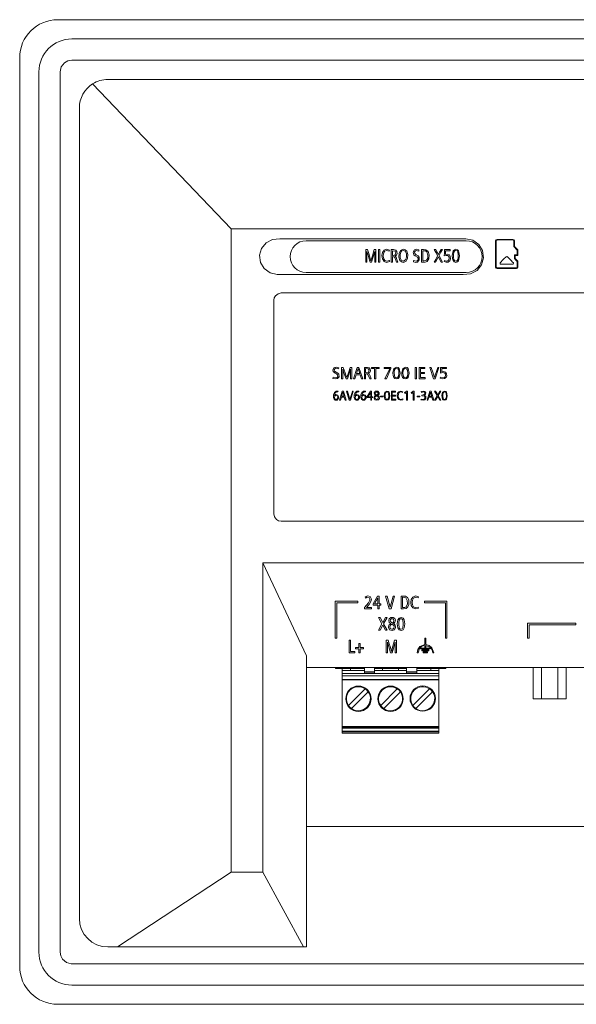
# Model space of a CAD drawing. Header units: millimetres. Extents: x 0 to 841, y 0 to 594.
# Tile 2 of 9: x 88 to 176, y 194 to 349. Entities that reach past the tile are written whole.
import ezdxf

# ---------------------------------------------------------------- set-up
doc = ezdxf.new("R2010")
doc.units = ezdxf.units.MM
doc.layers.add('1', color=7, linetype='Continuous')

msp = doc.modelspace()

# ---------------------------------------------------------------- linework, layer by layer
at = {"layer": '1', "color": 7, "linetype": 'Continuous', "lineweight": 13}
for p, q in [((93.79714, 349.160293), (291.181543, 349.160293)), ((96.018087, 346.122744), (288.960599, 346.121095)), ((87.79714, 199.77589), (87.79714, 343.160293)), ((96.018085, 342.774249), (288.9606, 342.77425)), ((90.841303, 201.990213), (90.842962, 340.94597)), ((94.190776, 271.468091), (94.190777, 340.94597)), ((121.226906, 316.160593), (99.32066, 339.033155)), ((101.726906, 339.730527), (283.636177, 339.730527)), ((97.226906, 207.321256), (97.226906, 335.230527)), ((121.226906, 316.160593), (121.226906, 214.621256)), ((264.136177, 316.160593), (121.226906, 316.160593)), ((133.031576, 314.280527), (158.331576, 314.280527)), ((162.969452, 310.127968), (162.969526, 314.266815)), ((163.069451, 310.126469), (163.069525, 314.268319)), ((163.198603, 314.397356), (165.720533, 314.397402)), ((163.200107, 314.497354), (165.719034, 314.497399)), ((165.849568, 314.268368), (165.849551, 313.346867)), ((165.949566, 314.266811), (165.949551, 313.388289)), ((165.849551, 313.346867), (166.389637, 312.806788)), ((165.949551, 313.388289), (166.489637, 312.84821)), ((166.389637, 312.806788), (166.389624, 312.06754)), ((166.489637, 312.84821), (166.489621, 311.967544)), ((165.939485, 312.067532), (165.939474, 311.456509)), ((166.389624, 312.06754), (165.939485, 312.067532)), ((166.039482, 311.967536), (166.039474, 311.498344)), ((166.039474, 311.498344), (166.489605, 311.048219)), ((166.489621, 311.967544), (166.039482, 311.967536)), ((166.389605, 311.006774), (166.389589, 310.126528)), ((166.489605, 311.048219), (166.489588, 310.128031)), ((158.331576, 309.280527), (133.031576, 309.280527)), ((166.26055, 309.99749), (163.198525, 309.997435)), ((166.259047, 309.897493), (163.200025, 309.897438)), ((127.917609, 304.873335), (127.917609, 271.178448)), ((256.278985, 306.039824), (129.084098, 306.039824)), ((138.200431, 294.242734), (138.16102, 294.055969)), ((138.630367, 294.297049), (138.90266, 294.297049)), ((138.630367, 292.497049), (138.630367, 294.297049)), ((138.816673, 293.995937), (138.816673, 292.497049)), ((140.011985, 294.297049), (140.27353, 294.297049)), ((140.077371, 292.497049), (140.077371, 293.995937)), ((140.27353, 294.297049), (140.27353, 292.497049)), ((140.528804, 292.497049), (141.130715, 294.297049)), ((141.130715, 294.297049), (141.377929, 294.297049)), ((141.50691, 293.298901), (141.356432, 293.772485)), ((141.377929, 294.297049), (141.984766, 292.497049)), ((142.237801, 292.497049), (142.237801, 294.297049)), ((142.433512, 294.125529), (142.433512, 293.467562)), ((143.368175, 294.297049), (144.560353, 294.297049)), ((143.368175, 294.125529), (143.368175, 294.297049)), ((143.862602, 294.125529), (143.368175, 294.125529)), ((143.862602, 292.497049), (143.862602, 294.125529)), ((144.058761, 294.125529), (144.058761, 292.497049)), ((144.560353, 294.125529), (144.058761, 294.125529)), ((144.560353, 294.297049), (144.560353, 294.125529)), ((145.349465, 294.297049), (146.448042, 294.297049)), ((145.349465, 294.125529), (145.349465, 294.297049)), ((146.247405, 294.125529), (145.349465, 294.125529)), ((145.498599, 292.497049), (146.247405, 294.125529)), ((146.448042, 294.125529), (145.713568, 292.497049)), ((146.448042, 294.297049), (146.448042, 294.125529)), ((150.262831, 294.297049), (150.458542, 294.297049)), ((150.262831, 292.497049), (150.262831, 294.297049)), ((150.458542, 294.297049), (150.458542, 292.497049)), ((150.898331, 294.297049), (151.791344, 294.297049)), ((150.898331, 292.497049), (150.898331, 294.297049)), ((151.094041, 294.125529), (151.094041, 293.495672)), ((151.791344, 294.125529), (151.094041, 294.125529)), ((151.791344, 294.297049), (151.791344, 294.125529)), ((152.592548, 294.297049), (152.807517, 294.297049)), ((153.182815, 292.497049), (152.592548, 294.297049)), ((154.025669, 294.297049), (153.437194, 292.497049)), ((153.829959, 294.297049), (154.025669, 294.297049)), ((154.258552, 293.378467), (154.283631, 294.297049)), ((154.283631, 294.297049), (155.197246, 294.297049)), ((154.475759, 294.125529), (154.456949, 293.599537)), ((155.197246, 294.125529), (154.475759, 294.125529)), ((155.197246, 294.297049), (155.197246, 294.125529)), ((137.287712, 292.551839), (137.312791, 292.733364)), ((138.816673, 292.497049), (138.630367, 292.497049)), ((139.569061, 292.497049), (139.342001, 292.497049)), ((140.27353, 292.497049), (140.077371, 292.497049)), ((140.727202, 292.497049), (140.528804, 292.497049)), ((140.935005, 293.127382), (140.727202, 292.497049)), ((141.565578, 293.127382), (140.935005, 293.127382)), ((140.993673, 293.298901), (141.50691, 293.298901)), ((141.77338, 292.497049), (141.565578, 293.127382)), ((141.984766, 292.497049), (141.77338, 292.497049)), ((142.433512, 292.497049), (142.237801, 292.497049)), ((142.433512, 293.467562), (142.524425, 293.467562)), ((142.433512, 293.296043), (142.433512, 292.497049)), ((143.299206, 292.497049), (143.091404, 292.497049)), ((144.058761, 292.497049), (143.862602, 292.497049)), ((145.713568, 292.497049), (145.498599, 292.497049)), ((150.458542, 292.497049), (150.262831, 292.497049)), ((151.827172, 292.497049), (150.898331, 292.497049)), ((151.094041, 293.495672), (151.75686, 293.495672)), ((151.094041, 293.324153), (151.094041, 292.668568)), ((151.75686, 293.324153), (151.094041, 293.324153)), ((151.094041, 292.668568), (151.827172, 292.668568)), ((151.75686, 293.495672), (151.75686, 293.324153)), ((151.827172, 292.668568), (151.827172, 292.497049)), ((153.437194, 292.497049), (153.182815, 292.497049)), ((154.211975, 292.586143), (154.283631, 292.754804)), ((138.079025, 290.541722), (138.071988, 290.410171)), ((138.301197, 289.122823), (138.751574, 290.522823)), ((138.449648, 289.122823), (138.301197, 289.122823)), ((138.605135, 289.613082), (138.449648, 289.122823)), ((139.076958, 289.613082), (138.605135, 289.613082)), ((138.649033, 289.746486), (139.03306, 289.746486)), ((138.751574, 290.522823), (138.936551, 290.522823)), ((139.03306, 289.746486), (138.920466, 290.114829)), ((138.936551, 290.522823), (139.390614, 289.122823)), ((139.232446, 289.122823), (139.076958, 289.613082)), ((139.390614, 289.122823), (139.232446, 289.122823)), ((139.422448, 290.522823), (139.583297, 290.522823)), ((139.864113, 289.122823), (139.422448, 290.522823)), ((140.054451, 289.122823), (139.864113, 289.122823)), ((140.494775, 290.522823), (140.054451, 289.122823)), ((140.348335, 290.522823), (140.494775, 290.522823)), ((141.360678, 290.541722), (141.353641, 290.410171)), ((142.414909, 290.541722), (142.407871, 290.410171)), ((142.673942, 289.679043), (143.218818, 290.522823)), ((142.673942, 289.525999), (142.673942, 289.679043)), ((143.244956, 289.525999), (142.673942, 289.525999)), ((143.244956, 290.34421), (142.807983, 289.659403)), ((142.807983, 289.659403), (143.244956, 289.659403)), ((143.218818, 290.522823), (143.384359, 290.522823)), ((143.244956, 289.659403), (143.244956, 290.34421)), ((143.244956, 289.122823), (143.244956, 289.525999)), ((143.384359, 289.122823), (143.244956, 289.122823)), ((143.384359, 290.522823), (143.384359, 289.659403)), ((143.384359, 289.659403), (143.579723, 289.659403)), ((143.384359, 289.525999), (143.384359, 289.122823)), ((143.579723, 289.525999), (143.384359, 289.525999)), ((143.579723, 289.659403), (143.579723, 289.525999)), ((144.235517, 289.920282), (144.251602, 289.929176)), ((144.793127, 289.750192), (145.215691, 289.750192)), ((144.793127, 289.626793), (144.793127, 289.750192)), ((145.215691, 289.626793), (144.793127, 289.626793)), ((145.215691, 289.750192), (145.215691, 289.626793)), ((146.507844, 290.522823), (147.176037, 290.522823)), ((146.507844, 289.122823), (146.507844, 290.522823)), ((147.202845, 289.122823), (146.507844, 289.122823)), ((147.176037, 290.389419), (146.654283, 290.389419)), ((146.654283, 290.389419), (146.654283, 289.89953)), ((146.654283, 289.89953), (147.150234, 289.89953)), ((147.150234, 289.766126), (146.654283, 289.766126)), ((146.654283, 289.766126), (146.654283, 289.256227)), ((146.654283, 289.256227), (147.202845, 289.256227)), ((147.150234, 289.89953), (147.150234, 289.766126)), ((147.176037, 290.522823), (147.176037, 290.389419)), ((147.202845, 289.256227), (147.202845, 289.122823)), ((148.334149, 290.456862), (148.2869, 290.327164)), ((148.30466, 289.3107), (148.341186, 289.181002)), ((148.579109, 290.288625), (148.913205, 290.522823)), ((148.640767, 290.165226), (148.579109, 290.288625)), ((148.898796, 290.347174), (148.640767, 290.165226)), ((148.898796, 289.122823), (148.898796, 290.347174)), ((149.040209, 289.122823), (148.898796, 289.122823)), ((148.913205, 290.522823), (149.040209, 290.522823)), ((149.040209, 290.522823), (149.040209, 289.122823)), ((149.633339, 290.288625), (149.967436, 290.522823)), ((149.694998, 290.165226), (149.633339, 290.288625)), ((149.953026, 290.347174), (149.694998, 290.165226)), ((149.953026, 289.122823), (149.953026, 290.347174)), ((150.094439, 289.122823), (149.953026, 289.122823)), ((149.967436, 290.522823), (150.094439, 290.522823)), ((150.094439, 290.522823), (150.094439, 289.122823)), ((150.566933, 289.750192), (150.989497, 289.750192)), ((150.566933, 289.626793), (150.566933, 289.750192)), ((150.989497, 289.626793), (150.566933, 289.626793)), ((150.989497, 289.750192), (150.989497, 289.626793)), ((151.175478, 289.166179), (151.208653, 289.296619)), ((151.24518, 290.346063), (151.217366, 290.477614)), ((151.341689, 289.79466), (151.341689, 289.928064)), ((152.142918, 289.122823), (152.593295, 290.522823)), ((152.291368, 289.122823), (152.142918, 289.122823)), ((152.446855, 289.613082), (152.291368, 289.122823)), ((152.918679, 289.613082), (152.446855, 289.613082)), ((152.490753, 289.746486), (152.87478, 289.746486)), ((152.593295, 290.522823), (152.778271, 290.522823)), ((152.87478, 289.746486), (152.762186, 290.114829)), ((152.778271, 290.522823), (153.232334, 289.122823)), ((153.074166, 289.122823), (152.918679, 289.613082)), ((153.232334, 289.122823), (153.074166, 289.122823)), ((153.30103, 289.122823), (153.732641, 289.835052)), ((153.46724, 289.122823), (153.30103, 289.122823)), ((153.732641, 289.835052), (153.323147, 290.522823)), ((153.323147, 290.522823), (153.493043, 290.522823)), ((153.821778, 289.702018), (153.46724, 289.122823)), ((153.493043, 290.522823), (153.821778, 289.970679)), ((153.821778, 289.970679), (154.163247, 290.522823)), ((154.163247, 289.122823), (153.821778, 289.702018)), ((154.324096, 290.522823), (153.906894, 289.843204)), ((153.906894, 289.843204), (154.33817, 289.122823)), ((154.163247, 290.522823), (154.324096, 290.522823)), ((154.33817, 289.122823), (154.163247, 289.122823)), ((94.190777, 201.990213), (94.190776, 271.468091)), ((129.084098, 270.011959), (256.278985, 270.011959)), ((126.200995, 263.428027), (133.076895, 248.784402)), ((126.200995, 263.428027), (259.162088, 263.428027)), ((126.200995, 214.621256), (126.200995, 263.428027)), ((142.348647, 258.088325), (142.40544, 257.889717)), ((144.337973, 258.195391), (143.622527, 256.99032)), ((143.833486, 256.960691), (144.378538, 257.938223)), ((144.597615, 258.195395), (144.337973, 258.195391)), ((144.378538, 257.938223), (144.37852, 256.9607)), ((144.597592, 256.960705), (144.597615, 258.195395)), ((145.831061, 258.195241), (145.576561, 258.195236)), ((145.576561, 258.195237), (146.183525, 256.195401)), ((146.343491, 256.433643), (145.831061, 258.195241)), ((146.784104, 258.195258), (146.343491, 256.433643)), ((146.483858, 256.195406), (147.015482, 258.195262)), ((147.015482, 258.195262), (146.784104, 258.195258)), ((148.037189, 256.195399), (148.037225, 258.195245)), ((148.037225, 258.195245), (148.429165, 258.194881)), ((148.268259, 256.385898), (148.268288, 258.004754)), ((150.715864, 257.915512), (150.790506, 258.099197)), ((137.645002, 257.390217), (137.644897, 251.53743)), ((141.214715, 257.390281), (137.645002, 257.390217)), ((137.904538, 251.537435), (137.904638, 257.130231)), ((137.904638, 257.130231), (141.214711, 257.13029)), ((141.214711, 257.13029), (141.214715, 257.390281)), ((142.28224, 256.399292), (142.282236, 256.195366)), ((143.348024, 256.385881), (142.556294, 256.385867)), ((143.34802, 256.195384), (143.348024, 256.385881)), ((143.622527, 256.99032), (143.622524, 256.770192)), ((143.622524, 256.770192), (144.378517, 256.770205)), ((144.37852, 256.960701), (143.833485, 256.960691)), ((144.378517, 256.770205), (144.378506, 256.195545)), ((144.597579, 256.195549), (144.597589, 256.770209)), ((144.597589, 256.770209), (144.83818, 256.770214)), ((144.838184, 256.960709), (144.597592, 256.960705)), ((144.83818, 256.770213), (144.838184, 256.960709)), ((148.415719, 256.385901), (148.268259, 256.385898)), ((150.798383, 256.279372), (150.741749, 256.464632)), ((151.724786, 257.390469), (151.724781, 257.130479)), ((151.724781, 257.130479), (155.034854, 257.130538)), ((155.294499, 257.390533), (151.724786, 257.390469)), ((155.034854, 257.130538), (155.034753, 251.537742)), ((155.294395, 251.537746), (155.294499, 257.390533)), ((142.282236, 256.195366), (143.34802, 256.195386)), ((144.378506, 256.195545), (144.597579, 256.195549)), ((146.183525, 256.195401), (146.483858, 256.195406)), ((145.006965, 253.824633), (144.460501, 252.807591)), ((144.756866, 254.807442), (144.489111, 254.807437)), ((144.489111, 254.807437), (145.006965, 253.824633)), ((144.722964, 252.807595), (145.146307, 253.633787)), ((145.146314, 254.019011), (144.756866, 254.807442)), ((145.146307, 253.633787), (145.576323, 252.807611)), ((145.576359, 254.807457), (145.146314, 254.019011)), ((145.281528, 253.836818), (145.830356, 254.807461)), ((145.853458, 252.807615), (145.281528, 253.836818)), ((145.830356, 254.807461), (145.576359, 254.807457)), ((168.019678, 253.937895), (168.019635, 251.538009)), ((175.654751, 253.938032), (168.019678, 253.937895)), ((168.279276, 251.538014), (168.279314, 253.677909)), ((168.279314, 253.677909), (175.654747, 253.678041)), ((175.654747, 253.678041), (175.654751, 253.938032)), ((144.460501, 252.807591), (144.722964, 252.807595)), ((145.576323, 252.807611), (145.853458, 252.807615)), ((137.644897, 251.53743), (137.904538, 251.537435)), ((139.829265, 251.252221), (139.829229, 249.252374)), ((140.060684, 251.252225), (139.829265, 251.252221)), ((140.060652, 249.442874), (140.060684, 251.252225)), ((141.392523, 250.070508), (141.392535, 250.716781)), ((141.392535, 250.716781), (141.565747, 250.716784)), ((141.565747, 250.716784), (141.565735, 250.070512)), ((145.680871, 249.250945), (145.680907, 251.250791)), ((145.680907, 251.250791), (146.002636, 251.250797)), ((145.899973, 250.901789), (145.899943, 249.250948)), ((146.59346, 249.737665), (147.014983, 251.250815)), ((147.014983, 251.250815), (147.330475, 251.25082)), ((147.099373, 249.25097), (147.099403, 250.911453)), ((147.330475, 251.25082), (147.330439, 249.250974)), ((151.793621, 250.002363), (151.793628, 250.410371)), ((151.793631, 250.562207), (151.793649, 251.552077)), ((151.793649, 251.552077), (151.960863, 251.55208)), ((151.960843, 250.410355), (151.960835, 250.002366)), ((151.960863, 251.552079), (151.960845, 250.561679)), ((155.034753, 251.537742), (155.294395, 251.537746)), ((168.019635, 251.538009), (168.279276, 251.538014)), ((133.076895, 248.784402), (133.076895, 202.821256)), ((139.829229, 249.252374), (140.762314, 249.252391)), ((140.762318, 249.442886), (140.060652, 249.442874)), ((140.762314, 249.25239), (140.762318, 249.442886)), ((140.858421, 249.89729), (140.858424, 250.070499)), ((141.39252, 249.897299), (140.858421, 249.89729)), ((140.858424, 250.070499), (141.392523, 250.070509)), ((141.392509, 249.252438), (141.39252, 249.897299)), ((141.56572, 249.252441), (141.392509, 249.252438)), ((141.565732, 249.897303), (141.56572, 249.252441)), ((142.101242, 249.897312), (141.565732, 249.897302)), ((141.565735, 250.070512), (142.101245, 250.070521)), ((142.101245, 250.070521), (142.101242, 249.897311)), ((145.899943, 249.250948), (145.680871, 249.250945)), ((146.656995, 249.250962), (146.364062, 249.250957)), ((147.330439, 249.250974), (147.099373, 249.25097)), ((150.716036, 249.252358), (150.564545, 249.252355)), ((151.120879, 249.852426), (151.120882, 250.002351)), ((152.633572, 249.852452), (151.120879, 249.852425)), ((151.120882, 250.002351), (151.793621, 250.002363)), ((151.321249, 249.5524), (151.321252, 249.702325)), ((152.433191, 249.552418), (151.321249, 249.552398)), ((151.321252, 249.702325), (152.433194, 249.702345)), ((151.535025, 249.252549), (151.535027, 249.402475)), ((152.219052, 249.252561), (151.535025, 249.252549)), ((151.535027, 249.402475), (152.219055, 249.402488)), ((151.960835, 250.002366), (152.633574, 250.002378)), ((152.219055, 249.402488), (152.219052, 249.25256)), ((152.433194, 249.702345), (152.433191, 249.552417)), ((152.633574, 250.002378), (152.633572, 249.852452)), ((153.18993, 249.252402), (153.038131, 249.252399)), ((252.286188, 246.908027), (133.076895, 246.908027)), ((137.661541, 246.908328), (137.661541, 246.768927)), ((137.661541, 246.768927), (142.241659, 246.768927)), ((138.761541, 246.769024), (138.761541, 246.468927)), ((138.761541, 246.468927), (138.761541, 245.968927)), ((140.046541, 246.468927), (138.761541, 246.468927)), ((138.761541, 245.968927), (138.761541, 245.598927)), ((142.241541, 245.968927), (138.761541, 245.968927)), ((138.761541, 245.598927), (138.761541, 244.998927)), ((154.001541, 245.598927), (138.761541, 245.598927)), ((140.046541, 246.769024), (140.046541, 246.468927)), ((142.241536, 246.468927), (140.046541, 246.468927)), ((142.241541, 246.226246), (142.241541, 246.908059)), ((142.241541, 246.000855), (142.241541, 246.226246)), ((143.841541, 246.226246), (142.241541, 246.226246)), ((142.241541, 245.968927), (142.241541, 246.000855)), ((143.841541, 245.968927), (142.241541, 245.968927)), ((143.841541, 246.226246), (143.841541, 246.908059)), ((145.126541, 246.468927), (143.841541, 246.468927)), ((143.841541, 246.000855), (143.841541, 246.226246)), ((143.841541, 245.968927), (143.841541, 246.000855)), ((148.921541, 245.968927), (143.841541, 245.968927)), ((143.841671, 246.768927), (148.921383, 246.768927)), ((145.126541, 246.769024), (145.126541, 246.468927)), ((147.636541, 246.468927), (145.126541, 246.468927)), ((147.636541, 246.769024), (147.636541, 246.468927)), ((148.921541, 246.468927), (147.636541, 246.468927)), ((148.921541, 246.226246), (148.921541, 246.908059)), ((148.921541, 246.000855), (148.921541, 246.226246)), ((150.521541, 246.226246), (148.921541, 246.226246)), ((148.921541, 245.968927), (148.921541, 246.000855)), ((150.521541, 245.968927), (148.921541, 245.968927)), ((150.521395, 246.768927), (155.124159, 246.768927)), ((150.521541, 246.226246), (150.521541, 246.908059)), ((150.521541, 246.000855), (150.521541, 246.226246)), ((150.521541, 245.968927), (150.521541, 246.000855)), ((154.001541, 245.968927), (150.521541, 245.968927)), ((152.716541, 246.468927), (150.521546, 246.468927)), ((152.716541, 246.769024), (152.716541, 246.468927)), ((154.001541, 246.468927), (152.716541, 246.468927)), ((154.001541, 246.769024), (154.001541, 246.468927)), ((154.001541, 246.468927), (154.001541, 245.968927)), ((154.001541, 245.968927), (154.001541, 245.598927)), ((154.001541, 245.598927), (154.001541, 244.998927)), ((155.124159, 246.908328), (155.124159, 246.768927)), ((168.911911, 241.98523), (168.911911, 246.908027)), ((170.210949, 241.98523), (170.210949, 246.908027)), ((172.809026, 241.98523), (172.809026, 246.908027)), ((174.108064, 241.98523), (174.108064, 246.908027)), ((138.761541, 244.998927), (138.761541, 237.573131)), ((154.001541, 244.998927), (154.001541, 237.573131)), ((139.739669, 240.932029), (142.368439, 243.5608)), ((142.863414, 243.065825), (140.234644, 240.437055)), ((144.819669, 240.932029), (147.448439, 243.5608)), ((147.943414, 243.065825), (145.314643, 240.437055)), ((149.899669, 240.932029), (152.528439, 243.5608)), ((153.023414, 243.065825), (150.394643, 240.437055)), ((138.761541, 237.573131), (138.761541, 237.373322)), ((138.761541, 237.373322), (138.761541, 237.348927)), ((154.001541, 237.348927), (138.761541, 237.348927)), ((138.761541, 237.348919), (138.761541, 236.868927)), ((138.761541, 236.868927), (138.761541, 236.768927)), ((154.001541, 236.868927), (138.761541, 236.868927)), ((138.761541, 236.768927), (138.761541, 236.568927)), ((154.001541, 236.568927), (138.761541, 236.568927)), ((154.001541, 237.573131), (154.001541, 237.373322)), ((154.001541, 237.373322), (154.001541, 237.348927)), ((154.001541, 237.348919), (154.001541, 236.868927)), ((154.001541, 236.868927), (154.001541, 236.768927)), ((154.001541, 236.768927), (154.001541, 236.568927)), ((133.076895, 221.834564), (252.286188, 221.834564)), ((121.226906, 214.621256), (103.253852, 202.821256)), ((121.226906, 214.621256), (126.200995, 214.621256)), ((132.648344, 202.821256), (126.200995, 214.621256)), ((103.253852, 202.821256), (101.726906, 202.821256)), ((132.648344, 202.821256), (103.253852, 202.821256)), ((133.076895, 202.821256), (132.648344, 202.821256)), ((288.960599, 200.162903), (95.908359, 200.1662)), ((288.960599, 196.815087), (96.018087, 196.815087)), ((291.181543, 193.77589), (93.79714, 193.77589))]:
    msp.add_line(p, q, dxfattribs=at)
at = {"layer": '1', "color": 7, "linetype": 'Continuous', "lineweight": 25}
for p, q in [((143.841541, 246.000855), (142.241541, 246.000855)), ((150.521541, 246.000855), (148.921541, 246.000855)), ((154.001541, 244.998927), (138.761541, 244.998927)), ((154.001541, 237.573131), (138.761541, 237.573131)), ((154.001541, 237.373322), (138.761541, 237.373322)), ((154.001541, 236.768927), (138.761541, 236.768927))]:
    msp.add_line(p, q, dxfattribs=at)
at = {"layer": '1', "color": 7, "linetype": 'Continuous', "lineweight": 13}
for points in [[(94.190775, 340.94597), (94.365284, 341.723831), (94.853869, 342.35369), (95.399332, 342.665388), (96.018085, 342.774249)], [(142.476906, 312.893615), (142.476906, 311.773615), (142.476906, 310.893615)], [(142.739844, 312.893615), (142.592598, 312.893615), (142.476906, 312.893615)], [(142.656811, 310.893615), (142.656811, 311.826256), (142.656811, 312.559046)], [(142.656811, 312.559046), (142.820377, 311.984589), (142.954193, 311.560369), (143.16409, 310.893615)], [(143.281721, 311.101132), (143.124703, 311.635234), (142.975188, 312.124651), (142.739844, 312.893615)], [(143.811056, 312.893615), (143.509929, 311.883556), (143.281721, 311.101132)], [(143.38335, 310.893615), (143.639573, 311.73295), (143.74029, 312.062986), (143.874196, 312.559046)], [(144.063615, 312.893615), (143.922182, 312.893615), (143.811056, 312.893615)], [(143.874196, 312.559046), (143.874196, 311.626404), (143.874196, 310.893615)], [(144.063615, 310.893615), (144.063615, 312.013615), (144.063615, 312.893615)], [(144.678146, 312.893615), (144.572313, 312.893615), (144.489159, 312.893615)], [(144.489159, 312.893615), (144.489159, 311.773615), (144.489159, 310.893615)], [(144.678146, 310.893615), (144.678146, 312.013615), (144.678146, 312.893615)], [(146.210797, 312.799385), (145.750138, 312.922978), (145.365223, 312.786231), (145.112171, 312.428524), (145.018991, 311.924446), (145.094113, 311.398164), (145.34381, 311.01899), (145.729878, 310.867111), (146.219878, 310.976727)], [(146.17274, 311.162011), (145.809663, 311.056692), (145.501439, 311.139133), (145.300195, 311.417086), (145.219615, 311.841005), (145.273711, 312.274838), (145.456098, 312.606341), (145.757146, 312.732369), (146.149819, 312.614102)], [(146.149819, 312.614102), (146.183967, 312.71786), (146.210797, 312.799385)], [(146.488871, 312.893615), (146.488871, 311.773615), (146.488871, 310.893615)], [(147.221032, 312.802032), (146.869832, 312.89324), (146.488871, 312.893615)], [(146.677857, 311.971963), (146.677857, 312.381365), (146.677857, 312.703038)], [(146.677857, 312.703038), (147.088026, 312.641063), (147.211434, 312.372617), (147.114588, 312.070999), (146.765647, 311.971963)], [(147.065345, 311.865028), (147.306014, 312.017564), (147.407676, 312.280064), (147.378742, 312.58949), (147.221032, 312.802032)], [(148.934452, 312.617278), (148.698883, 312.85172), (148.383988, 312.922954), (147.958204, 312.743628), (147.720697, 312.288846), (147.686554, 311.692517), (147.860645, 311.171539)], [(147.860645, 311.171539), (148.090335, 310.941574), (148.398082, 310.865558), (148.827788, 311.03533), (149.07143, 311.490146), (149.10933, 312.089553), (148.934452, 312.617278)], [(148.791307, 311.304414), (148.419577, 311.056595), (148.108095, 311.168287), (147.917081, 311.519475), (147.881533, 312.043984), (148.002493, 312.484403)], [(148.002493, 312.484403), (148.168292, 312.669081), (148.384986, 312.732642), (148.695159, 312.612414), (148.880704, 312.258865), (148.912963, 311.738423), (148.791307, 311.304414)], [(150.863672, 312.833265), (150.4759, 312.923259), (150.177383, 312.837672), (149.971937, 312.47853), (150.068793, 312.057539), (150.291553, 311.88633), (150.621694, 311.684932), (150.728906, 311.514264), (150.722086, 311.283985), (150.626603, 311.132145), (150.466916, 311.060444), (150.00653, 311.156187)], [(149.982312, 310.954493), (150.353196, 310.86683), (150.651886, 310.917339), (150.915323, 311.237388), (150.882531, 311.708831), (150.739661, 311.885346), (150.441304, 312.067039), (150.215435, 312.247008), (150.169033, 312.466783), (150.24469, 312.637976), (150.405815, 312.726031), (150.825616, 312.625748)], [(150.825616, 312.625748), (150.846927, 312.741958), (150.863672, 312.833265)], [(151.278837, 312.893615), (151.278837, 311.773615), (151.278837, 310.893615)], [(151.9604, 312.867145), (151.606887, 312.893615), (151.278837, 312.893615)], [(151.278837, 310.893615), (151.819816, 310.901878), (152.141707, 311.008198), (152.418336, 311.396244), (152.484914, 312.028988), (152.331967, 312.595054), (151.9604, 312.867145)], [(151.467824, 311.084192), (151.467824, 311.990745), (151.467824, 312.703038)], [(151.467824, 312.703038), (151.90835, 312.678443), (152.122174, 312.53441), (152.283568, 312.016147), (152.243537, 311.528955), (152.038474, 311.190069), (151.632593, 311.084192)], [(153.509917, 312.893615), (153.387132, 312.893615), (153.290658, 312.893615)], [(153.290658, 312.893615), (153.586602, 312.343397), (153.819129, 311.911084)], [(153.934164, 312.104837), (153.696586, 312.546553), (153.509917, 312.893615)], [(154.374844, 312.893615), (154.128063, 312.451899), (153.934164, 312.104837)], [(154.04401, 311.92273), (154.345523, 312.466426), (154.582427, 312.893615)], [(154.582427, 312.893615), (154.466181, 312.893615), (154.374844, 312.893615)], [(154.89726, 312.893615), (154.883698, 312.322053), (154.873042, 311.872969)], [(155.779486, 312.893615), (155.28544, 312.893615), (154.89726, 312.893615)], [(155.064624, 312.118601), (155.074795, 312.445886), (155.082787, 312.703038)], [(155.082787, 312.703038), (155.472939, 312.703038), (155.779486, 312.703038)], [(155.779486, 312.703038), (155.779486, 312.809761), (155.779486, 312.893615)], [(157.005088, 311.322942), (156.904051, 311.143065), (156.75766, 311.061486), (156.514942, 311.122672), (156.396096, 311.312525), (156.335947, 311.655213), (156.33525, 312.126562), (156.39272, 312.465875)], [(156.39272, 312.465875), (156.495789, 312.649388), (156.645845, 312.729001), (156.888107, 312.660619), (157.004329, 312.46868), (157.062508, 312.125189), (157.062054, 311.657489), (157.005088, 311.322942)], [(142.476906, 310.893615), (142.577653, 310.893615), (142.656811, 310.893615)], [(143.16409, 310.893615), (143.286876, 310.893615), (143.38335, 310.893615)], [(143.874196, 310.893615), (143.98027, 310.893615), (144.063615, 310.893615)], [(144.489159, 310.893615), (144.594991, 310.893615), (144.678146, 310.893615)], [(146.219878, 310.976727), (146.193481, 311.080486), (146.17274, 311.162011)], [(146.488871, 310.893615), (146.594703, 310.893615), (146.677857, 310.893615)], [(146.765647, 311.971963), (146.716485, 311.971963), (146.677857, 311.971963)], [(146.677857, 310.893615), (146.677857, 311.390766), (146.677857, 311.781386)], [(146.677857, 311.781386), (146.918096, 311.755631), (147.042879, 311.632642), (147.313146, 310.893615)], [(147.513809, 310.893615), (147.381238, 311.294772), (147.255574, 311.661272), (147.182735, 311.79127), (147.065345, 311.865028)], [(147.313146, 310.893615), (147.425518, 310.893615), (147.513809, 310.893615)], [(150.00653, 311.156187), (149.992968, 311.043239), (149.982312, 310.954493)], [(151.632593, 311.084192), (151.540322, 311.084192), (151.467824, 311.084192)], [(153.819129, 311.911084), (153.507201, 311.341301), (153.262116, 310.893615)], [(153.262116, 310.893615), (153.382237, 310.893615), (153.476618, 310.893615)], [(153.476618, 310.893615), (153.732844, 311.356971), (153.934164, 311.721036)], [(153.934164, 311.721036), (154.180945, 311.25768), (154.374844, 310.893615)], [(154.60059, 310.893615), (154.288905, 311.469919), (154.04401, 311.92273)], [(154.374844, 310.893615), (154.501262, 310.893615), (154.60059, 310.893615)], [(154.828066, 310.992609), (155.177083, 310.870009), (155.499097, 310.91436), (155.735128, 311.118497), (155.844342, 311.426976), (155.820768, 311.778627), (155.669543, 312.037482), (155.4096, 312.159302), (155.064624, 312.118601)], [(154.89726, 311.180009), (154.858512, 311.075065), (154.828066, 310.992609)], [(154.873042, 311.872969), (155.180333, 311.971637), (155.438979, 311.953497), (155.608548, 311.79054), (155.659012, 311.519072), (155.590371, 311.255688), (155.419733, 311.086163), (155.177292, 311.05671), (154.89726, 311.180009)], [(165.939474, 311.456509), (166.191828, 311.204356), (166.390106, 311.006236)], [(129.084098, 306.039824), (128.602991, 305.906831), (128.214385, 305.591624), (128.003724, 305.258194), (127.917609, 304.873335)], [(137.312791, 292.733364), (137.789787, 292.647227), (137.955174, 292.711917), (138.053918, 292.848712), (138.022664, 293.140343), (137.858832, 293.264608), (137.607196, 293.390893), (137.321195, 293.621469), (137.277004, 293.923737), (137.489803, 294.246745), (137.798912, 294.323728), (138.200431, 294.242734)], [(138.16102, 294.055969), (137.726084, 294.146181), (137.559247, 294.066812), (137.481063, 293.912779), (137.529117, 293.71512), (137.762777, 293.553253), (138.071777, 293.389771), (138.219846, 293.230949), (138.25401, 292.806703), (137.98131, 292.518483), (137.671925, 292.472936), (137.287712, 292.551839)], [(139.342001, 292.497049), (139.065291, 293.260805), (138.955942, 293.562303), (138.816673, 293.995937)], [(138.90266, 294.297049), (139.212789, 293.416276), (139.33428, 293.070137), (139.463816, 292.683814)], [(139.463816, 292.683814), (139.766964, 293.582784), (140.011985, 294.297049)], [(140.077371, 293.995937), (139.910187, 293.468207), (139.777527, 293.090534), (139.569061, 292.497049)], [(141.252531, 294.119335), (141.11714, 293.677295), (140.993673, 293.298901)], [(141.356432, 293.772485), (141.295771, 293.970074), (141.252531, 294.119335)], [(142.237801, 294.297049), (142.730847, 294.291317), (142.996012, 294.214624)], [(142.524425, 293.467562), (142.885786, 293.556698), (142.986075, 293.828115), (142.858332, 294.069718), (142.433512, 294.125529)], [(142.996012, 294.214624), (143.15935, 294.023296), (143.189278, 293.744752), (143.083907, 293.508487), (142.834786, 293.371321)], [(147.000689, 293.912083), (146.934717, 293.469611), (146.976527, 292.959799), (147.127241, 292.703215), (147.3786, 292.64813), (147.530208, 292.721548), (147.634845, 292.883443)], [(147.634845, 292.883443), (147.700611, 293.319517), (147.660909, 293.828286), (147.513789, 294.087285), (147.262887, 294.148905), (147.10745, 294.077267), (147.000689, 293.912083)], [(148.409626, 293.912083), (148.343654, 293.469611), (148.385464, 292.959799), (148.536178, 292.703215), (148.787537, 292.64813), (148.939146, 292.721548), (149.043783, 292.883443)], [(149.043783, 292.883443), (149.109548, 293.319517), (149.069846, 293.828286), (148.922726, 294.087285), (148.671824, 294.148905), (148.516387, 294.077267), (148.409626, 293.912083)], [(152.807517, 294.297049), (153.10997, 293.354308), (153.316275, 292.680002)], [(153.316275, 292.680002), (153.476596, 293.201292), (153.614015, 293.627419), (153.829959, 294.297049)], [(143.091404, 292.497049), (142.811418, 293.162331), (142.682195, 293.272896), (142.433512, 293.296043)], [(142.834786, 293.371321), (142.979099, 293.281132), (143.083481, 293.064176), (143.299206, 292.497049)], [(154.456949, 293.599537), (154.81436, 293.636146), (155.083613, 293.526344), (155.24011, 293.293209), (155.264335, 292.976594), (155.150946, 292.698994), (154.906483, 292.515564), (154.573164, 292.475827), (154.211975, 292.586143)], [(154.283631, 292.754804), (154.824489, 292.670243), (155.001258, 292.822689), (155.072474, 293.059722), (155.020302, 293.304152), (154.844719, 293.450908), (154.576839, 293.467277), (154.258552, 293.378467)], [(137.504325, 289.845057), (137.753375, 290.003178), (138.044802, 289.920678), (138.166073, 289.713578), (138.165904, 289.425748), (137.935602, 289.136914), (137.653922, 289.115372), (137.44659, 289.259574), (137.351598, 289.555604), (137.36749, 289.941088), (137.513523, 290.311464), (137.785065, 290.51273), (137.966427, 290.54306), (138.079025, 290.541722)], [(138.071988, 290.410171), (137.817573, 290.384352), (137.644307, 290.255), (137.504325, 289.845057)], [(137.575032, 289.788731), (137.517372, 289.425217), (137.610141, 289.282875), (137.764874, 289.232518), (137.961069, 289.318482)], [(137.965425, 289.78799), (137.74542, 289.876821), (137.575032, 289.788731)], [(137.961069, 289.318482), (138.032385, 289.590239), (137.965425, 289.78799)], [(138.842722, 290.384602), (138.741424, 290.040814), (138.649033, 289.746486)], [(138.920466, 290.114829), (138.875076, 290.26851), (138.842722, 290.384602)], [(139.583297, 290.522823), (139.809609, 289.789572), (139.963973, 289.26512)], [(139.963973, 289.26512), (140.08394, 289.67059), (140.18676, 290.002014), (140.348335, 290.522823)], [(140.785978, 289.845057), (141.035028, 290.003178), (141.326456, 289.920678), (141.447726, 289.713578), (141.447557, 289.425748), (141.217255, 289.136914), (140.935575, 289.115372), (140.728244, 289.259574), (140.633251, 289.555604), (140.649144, 289.941088), (140.795176, 290.311464), (141.066718, 290.51273), (141.248081, 290.54306), (141.360678, 290.541722)], [(141.353641, 290.410171), (141.099226, 290.384352), (140.925961, 290.255), (140.785978, 289.845057)], [(140.856685, 289.788731), (140.799025, 289.425217), (140.891795, 289.282875), (141.046527, 289.232518), (141.242722, 289.318482)], [(141.247078, 289.78799), (141.027073, 289.876821), (140.856685, 289.788731)], [(141.242722, 289.318482), (141.314039, 289.590239), (141.247078, 289.78799)], [(141.840209, 289.845057), (142.089259, 290.003178), (142.380686, 289.920678), (142.501957, 289.713578), (142.501788, 289.425748), (142.271486, 289.136914), (141.989806, 289.115372), (141.782474, 289.259574), (141.687481, 289.555604), (141.703374, 289.941088), (141.849407, 290.311464), (142.120949, 290.51273), (142.302311, 290.54306), (142.414909, 290.541722)], [(142.407871, 290.410171), (142.153457, 290.384352), (141.980191, 290.255), (141.840209, 289.845057)], [(141.910915, 289.788731), (141.853256, 289.425217), (141.946025, 289.282875), (142.100757, 289.232518), (142.296953, 289.318482)], [(142.301309, 289.78799), (142.081304, 289.876821), (141.910915, 289.788731)], [(142.296953, 289.318482), (142.368269, 289.590239), (142.301309, 289.78799)], [(144.350122, 289.867661), (144.57855, 289.680201), (144.607835, 289.394248), (144.461668, 289.176609), (144.181215, 289.103266), (143.905941, 289.187864), (143.77146, 289.412794), (143.820473, 289.68577), (144.054227, 289.849133)], [(143.887011, 289.963638), (143.815212, 290.280023), (144.015449, 290.511779), (144.365069, 290.516138), (144.573892, 290.288066), (144.554011, 290.052759), (144.350122, 289.867661)], [(144.054227, 289.849133), (143.945357, 289.912708), (143.887011, 289.963638)], [(144.182906, 289.793919), (143.966762, 289.654841), (143.914825, 289.489313)], [(143.914825, 289.489313), (143.939474, 289.371567), (143.993574, 289.301807)], [(144.251602, 289.929176), (144.435415, 290.165685), (144.415135, 290.296674), (144.334705, 290.38006), (144.089652, 290.397049), (143.994986, 290.331541), (143.954294, 290.218643), (144.012817, 290.047984), (144.235517, 289.920282)], [(143.993574, 289.301807), (144.223048, 289.233615), (144.393686, 289.304771)], [(144.355484, 289.699054), (144.238934, 289.766773), (144.194977, 289.788509), (144.185782, 289.792762), (144.1837, 289.793643), (144.182906, 289.793919)], [(144.393686, 289.304771), (144.466399, 289.532729), (144.355484, 289.699054)], [(145.578606, 290.223405), (145.534076, 289.985897), (145.534612, 289.655965), (145.673302, 289.283171), (145.861379, 289.240331), (145.974817, 289.297435), (146.05311, 289.423352)], [(146.05311, 289.423352), (146.10232, 289.762551), (146.072601, 290.158275), (145.962511, 290.359689), (145.77478, 290.407598), (145.658484, 290.351877), (145.578606, 290.223405)], [(148.341186, 289.181002), (147.961615, 289.104263), (147.662536, 289.210433), (147.468949, 289.475802), (147.410654, 289.844222), (147.482832, 290.197188), (147.678914, 290.447634), (147.977181, 290.543377), (148.334149, 290.456862)], [(148.2869, 290.327164), (147.982642, 290.409951), (147.749372, 290.321743), (147.608047, 290.089723), (147.566112, 289.78608), (147.628515, 289.489343), (147.784446, 289.294715), (148.023292, 289.236976), (148.30466, 289.3107)], [(151.65903, 289.863956), (151.833611, 289.802092), (151.93354, 289.671183), (151.944492, 289.394866), (151.793447, 289.180788), (151.514313, 289.102071), (151.175478, 289.166179)], [(151.208653, 289.296619), (151.607602, 289.243971), (151.737427, 289.320924), (151.804472, 289.451233), (151.800715, 289.608085), (151.722057, 289.72273), (151.341689, 289.79466)], [(151.217366, 290.477614), (151.530238, 290.543381), (151.793401, 290.484029), (151.932595, 290.299097), (151.914498, 290.055119), (151.65903, 289.863956)], [(151.341689, 289.928064), (151.698417, 290.002198), (151.780429, 290.109952), (151.789602, 290.246441), (151.726001, 290.353727), (151.60197, 290.409018), (151.24518, 290.346063)], [(152.684442, 290.384602), (152.583144, 290.040814), (152.490753, 289.746486)], [(152.762186, 290.114829), (152.716797, 290.26851), (152.684442, 290.384602)], [(154.672602, 290.223405), (154.628072, 289.985897), (154.628608, 289.655965), (154.767298, 289.283171), (154.955375, 289.240331), (155.068813, 289.297435), (155.147106, 289.423352)], [(155.147106, 289.423352), (155.196316, 289.762551), (155.166597, 290.158275), (155.056507, 290.359689), (154.868776, 290.407598), (154.75248, 290.351877), (154.672602, 290.223405)], [(127.917609, 271.178448), (128.050602, 270.697341), (128.365809, 270.308735), (128.699239, 270.098074), (129.084098, 270.011959)], [(142.40544, 257.889717), (142.69324, 258.030462), (143.002228, 257.964423), (143.115444, 257.764274), (143.100085, 257.535153), (142.890038, 257.121541), (142.28224, 256.399292)], [(143.267905, 257.327754), (143.354235, 257.735979), (143.182178, 258.109967), (142.764174, 258.222314), (142.348647, 258.088325)], [(148.74981, 258.16704), (149.079208, 257.96093), (149.24804, 257.620577), (149.264747, 256.870628), (149.127568, 256.516409), (148.836774, 256.261175), (148.441526, 256.195761), (148.037189, 256.195399)], [(148.268288, 258.004754), (148.538742, 258.000909), (148.790533, 257.922142), (149.026194, 257.478495), (149.035081, 256.978033), (148.829524, 256.51996)], [(148.429165, 258.194881), (148.60963, 258.188151), (148.749995, 258.167902)], [(150.790506, 258.099197), (150.320257, 258.223723), (149.873086, 258.050381), (149.629801, 257.650215), (149.559863, 257.191775), (149.625805, 256.733632), (149.876916, 256.337641), (150.325133, 256.167406), (150.798383, 256.279372)], [(150.741699, 256.464634), (150.373041, 256.357894), (150.023459, 256.495394), (149.850479, 256.821233), (149.804644, 257.183544), (149.851335, 257.546261), (150.011738, 257.877939), (150.352758, 258.032964), (150.715864, 257.915512)], [(142.556294, 256.385867), (142.986112, 256.892337), (143.267905, 257.327754)], [(148.829524, 256.51996), (148.611088, 256.405192), (148.415719, 256.385901)], [(148.033213, 252.779398), (147.713401, 252.886517), (147.535826, 253.162577), (147.44909, 253.806333), (147.535, 254.44909), (147.71336, 254.72691), (148.033543, 254.83604)], [(148.033543, 254.83604), (148.353685, 254.729134), (148.532152, 254.453327), (148.618834, 253.809037), (148.533798, 253.165411), (148.353821, 252.888267), (148.033213, 252.779398)], [(146.830642, 253.868885), (147.132154, 253.613239), (147.184319, 253.234776), (147.001029, 252.897854), (146.619526, 252.777768), (146.237373, 252.89666), (146.053211, 253.231723), (146.118423, 253.607922), (146.433066, 253.843478)], [(146.433066, 253.843478), (146.184028, 254.041044), (146.101821, 254.335137), (146.183802, 254.629666), (146.442063, 254.810405), (146.766178, 254.820332), (147.039842, 254.661511), (147.142373, 254.373694), (147.076176, 254.076494)], [(146.607179, 253.764121), (146.375446, 253.612104), (146.28072, 253.363221), (146.341072, 253.105069), (146.575353, 252.966141), (146.761918, 252.991391), (146.900813, 253.110321), (146.958284, 253.338909), (146.883052, 253.562692)], [(146.856603, 254.115832), (146.91232, 254.321459), (146.862663, 254.528191), (146.734317, 254.63105), (146.565742, 254.646094), (146.36769, 254.507253), (146.336001, 254.271556), (146.463028, 254.070491), (146.677392, 253.945442)], [(146.883052, 253.562691), (146.738242, 253.686894), (146.607179, 253.764121)], [(146.677392, 253.945442), (146.749971, 253.992575), (146.791335, 254.029319), (146.826863, 254.070464), (146.856603, 254.115832)], [(147.076176, 254.076494), (146.949864, 253.948821), (146.830642, 253.868885)], [(147.742556, 254.377435), (147.687694, 254.013057), (147.68635, 253.644297), (147.731693, 253.278356), (147.802774, 253.105916), (147.947196, 252.983677), (148.195237, 253.025527), (148.325317, 253.23765)], [(148.325317, 253.23765), (148.379948, 253.602099), (148.381787, 253.970923), (148.336368, 254.336838), (148.265106, 254.5093), (148.1206, 254.631482), (147.872337, 254.589855), (147.742556, 254.377435)], [(146.364062, 249.250957), (146.099132, 250.174166), (145.899973, 250.901789)], [(146.002636, 251.250797), (146.181554, 250.640254), (146.297327, 250.245197), (146.413069, 249.850133), (146.517653, 249.452391)], [(147.099403, 250.911453), (146.961207, 250.344085), (146.859785, 249.979715), (146.758374, 249.615342), (146.656995, 249.250962)], [(150.564545, 249.252355), (150.674647, 249.77851), (150.992904, 250.222361), (151.793631, 250.562207)], [(151.793628, 250.410371), (151.317606, 250.269669), (150.949984, 249.951243), (150.716036, 249.252358)], [(153.038131, 249.252399), (152.942535, 249.713728), (152.665201, 250.104963), (151.960843, 250.410355)], [(151.961075, 250.561513), (152.504085, 250.405274), (152.923227, 250.044982), (153.190033, 249.252223)], [(146.517653, 249.452391), (146.559164, 249.612366), (146.593471, 249.737662)], [(170.210949, 241.98523), (169.483068, 241.98523), (168.911911, 241.98523)], [(172.809026, 241.98523), (171.352471, 241.98523), (170.210949, 241.98523)], [(174.108064, 241.98523), (173.380182, 241.98523), (172.809026, 241.98523)], [(95.908359, 200.1662), (95.184796, 200.363963), (94.569575, 200.876268), (94.280713, 201.424003), (94.190777, 201.990213)]]:
    msp.add_lwpolyline(points, dxfattribs=at)
for points in [[(128.485046, 308.970891), (127.370502, 309.200757), (126.423332, 309.872531), (125.845279, 310.82743), (125.689012, 311.975297), (126.002684, 313.072916), (126.717506, 313.945329), (127.753032, 314.474475), (128.907379, 314.570898), (145.356701, 314.570887), (152.594994, 314.570898), (154.489692, 314.570877), (156.386854, 314.570912), (158.281175, 314.570934), (159.392566, 314.341027), (160.339751, 313.669252), (160.917804, 312.714353), (161.07407, 311.566486), (160.760398, 310.468867), (160.045577, 309.596454), (159.010051, 309.067308), (157.855704, 308.970885), (152.96001, 308.970891), (148.064317, 308.970891), (143.168623, 308.970891), (138.272929, 308.970891), (133.377235, 308.970891), (128.485046, 308.970891)], [(157.261106, 311.894144), (157.120246, 312.670437), (156.944233, 312.862253), (156.697968, 312.923189), (156.455273, 312.85988), (156.280925, 312.677774), (156.136849, 311.929835), (156.167868, 311.467443), (156.270358, 311.135717), (156.444328, 310.935143), (156.689778, 310.865619), (156.939634, 310.926839), (157.118202, 311.118598), (157.261106, 311.894144)], [(165.640749, 310.5748), (164.377291, 310.574778), (164.023523, 310.574771), (163.884543, 310.574769), (163.745117, 310.593895), (163.691034, 310.647111), (163.669367, 310.719138), (163.684248, 310.790306), (163.784663, 310.901985), (164.085989, 311.203308), (164.387358, 311.504672), (164.519934, 311.637246), (164.572008, 311.68932), (164.624077, 311.741388), (164.73009, 311.785314), (164.792956, 311.771551), (164.818154, 311.756772), (164.828444, 311.748581), (164.832791, 311.74465), (164.834666, 311.742857), (164.835483, 311.742055), (164.835841, 311.741701), (164.835999, 311.741544), (164.836068, 311.741475), (164.836098, 311.741445), (164.836122, 311.741421), (165.409862, 311.167726), (165.662256, 310.915249), (165.751195, 310.826127), (165.774783, 310.792646), (165.77928, 310.667382), (165.726989, 310.601521), (165.640749, 310.5748)], [(147.899973, 293.397525), (147.751966, 292.699505), (147.567021, 292.526929), (147.308245, 292.471854), (147.054067, 292.534462), (146.873921, 292.71503), (146.767808, 293.01365), (146.735717, 293.429876), (146.885001, 294.102917), (147.316909, 294.323667), (147.571888, 294.26879), (147.754128, 294.096144), (147.899973, 293.397525)], [(149.30891, 293.397525), (149.160903, 292.699505), (148.975958, 292.526929), (148.717182, 292.471854), (148.463004, 292.534462), (148.282858, 292.71503), (148.176745, 293.01365), (148.144654, 293.429876), (148.293938, 294.102917), (148.725846, 294.323667), (148.980825, 294.26879), (149.163066, 294.096144), (149.30891, 293.397525)], [(146.251491, 289.823194), (146.140749, 289.280296), (146.00237, 289.146068), (145.808749, 289.103227), (145.61856, 289.151914), (145.483764, 289.292344), (145.380341, 289.848303), (145.492024, 290.371803), (145.815191, 290.543526), (146.005989, 290.500852), (146.142357, 290.366574), (146.251491, 289.823194)], [(155.345487, 289.823194), (155.234745, 289.280296), (155.096366, 289.146068), (154.902745, 289.103227), (154.712556, 289.151914), (154.57776, 289.292344), (154.474337, 289.848303), (154.58602, 290.371803), (154.909187, 290.543526), (155.099985, 290.500852), (155.236353, 290.366574), (155.345487, 289.823194)]]:
    msp.add_lwpolyline(points, close=True, dxfattribs=at)
for centre in [(141.301541, 241.998927), (146.381541, 241.998927), (151.461541, 242.028927)]:
    msp.add_circle(centre, 2, dxfattribs=at)
for centre, radius, start, end in [((93.79714, 343.160293), 6, 90, 180), ((96.018087, 340.947619), 5.175125, 89.999996, 180.018258), ((101.726906, 335.230527), 4.5, 122.32502, 180), ((101.726906, 335.230527), 4.5, 90, 122.32502), ((133.031576, 311.780527), 2.5, 90, 270), ((158.331576, 311.780527), 2.5, 270, 90), ((163.200142, 314.266741), 0.230619, 90.008764, 179.981498), ((163.198452, 314.268431), 0.128928, 89.932515, 180.050065), ((165.718951, 314.266787), 0.230619, 0.0059, 89.979475), ((165.720641, 314.268476), 0.128928, 359.951987, 90.048015), ((163.200068, 310.128051), 0.230619, 180.020554, 269.989184), ((163.198377, 310.126361), 0.128928, 179.951987, 270.065433), ((166.258972, 310.128106), 0.230619, 270.018503, 359.981498), ((166.260663, 310.126415), 0.128928, 269.949934, 0.050065), ((141.301541, 241.998927), 1.891485, 55.663448, 214.33655), ((141.301541, 241.998927), 1.891485, 235.66345, 34.336549), ((141.301541, 241.998927), 1.891485, 34.33655, 55.66345), ((146.381541, 241.998927), 1.891485, 55.663448, 214.33655), ((146.381541, 241.998927), 1.891485, 235.66345, 34.336549), ((146.381541, 241.998927), 1.891485, 34.33655, 55.66345), ((151.461541, 241.998927), 1.891485, 55.663448, 214.33655), ((151.461541, 241.998927), 1.891485, 235.66345, 34.336549), ((151.461541, 241.998927), 1.891485, 34.33655, 55.66345), ((141.301541, 241.998927), 1.891485, 214.33655, 235.66345), ((146.381541, 241.998927), 1.891485, 214.33655, 235.66345), ((151.461541, 241.998927), 1.891485, 214.33655, 235.66345), ((101.726906, 207.321256), 4.5, 180, 270), ((96.018087, 201.991863), 5.176776, 180.018266, 270.000003), ((93.79714, 199.77589), 6, 180, 270)]:
    msp.add_arc(centre, radius, start, end, dxfattribs=at)

doc.saveas('drawing.dxf')
